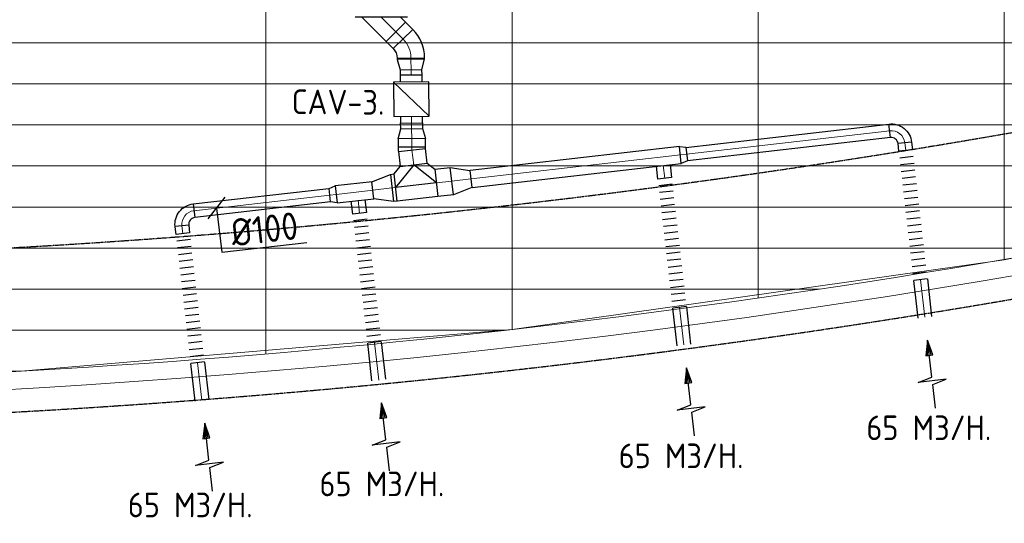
# Model space of a CAD drawing. Header units: millimetres. Extents: x -73785 to 23627, y 5976 to 52620.
# Tile 19 of 56: x -42687 to -35487, y 6735 to 10415. Entities that reach past the tile are written whole.
import ezdxf
from ezdxf.enums import TextEntityAlignment as Align

# ---------------------------------------------------------------- set-up
doc = ezdxf.new("R2010")
doc.units = ezdxf.units.MM
doc.linetypes.add('HIDDEN', pattern=[9.525, 6.35, -3.175])
for name, color, linetype in [('4plfd', 254, 'Continuous'), ('BALKEN', 7, 'Continuous'), ('WL570---_RETOUR', 100, 'Continuous'), ('WM570---_RETOUR', 2, 'Continuous')]:
    doc.layers.add(name, color=color, linetype=linetype)
for name, color, linetype, lineweight in [('WL570---_BESTAAND-HARTLIJN', 161, 'Continuous', 0), ('WL570---_BESTAAND-RETOUR', 140, 'Continuous', 0), ('WL570---_BESTAAND-TOEVOER', 180, 'Continuous', 0)]:
    doc.layers.add(name, color=color, linetype=linetype, lineweight=lineweight)
doc.styles.add('MAATVOERING', font='ISO')

# ---------------------------------------------------------------- blocks, each defined once
blk = doc.blocks.new('Groep-50')
at = {"color": 8, "linetype": 'Continuous', "lineweight": 13}
for p, q in [((-42254.9, 18999.1), (-42254.9, 6825.7)), ((-40454.9, 18999.1), (-40454.9, 7003.9)), ((-38654.9, 18999.1), (-38654.9, 7233.8)), ((-36854.9, 18999.1), (-36854.9, 7515.9)), ((-65366, 9099.1), (-29943.5, 9099.1)), ((-64290.1, 8799.1), (-31019.4, 8799.1)), ((-63133.8, 8499.1), (-32175.7, 8499.1)), ((-36854.9, 7514.1), (-33254.9, 8239.9)), ((-61877.5, 8199.1), (-33432, 8199.1)), ((-60492, 7899.1), (-34817.5, 7899.1)), ((-58929.6, 7599.1), (-36379.9, 7599.1)), ((-40454.9, 7003.9), (-36854.9, 7514.1)), ((-57102.8, 7299.1), (-38206.7, 7299.1)), ((-54812.5, 6999.1), (-40496.9, 6999.1)), ((-44046.7, 6699.1), (-40454.9, 7003.9)), ((-51263.2, 6699.1), (-44046.2, 6699.1))]:
    blk.add_line(p, q, dxfattribs=at)
at = {"color": 8, "linetype": 'Continuous', "lineweight": 13, "flags": 128}
for points in [[(-65620, 12924.8), (-65620, 9039.9, 0.175808), (-22004.9, 11828), (-22004.9, 19149)], [(-47654.9, 6597.2, 0.102915), (-22154.9, 11902, 0.102915)]]:
    blk.add_lwpolyline(points, format="xyb", dxfattribs=at)
blk = doc.blocks.new('Block plafond 2e verd')
at = {"layer": '4plfd'}
blk.add_blockref('Groep-50', (73180, -19000), dxfattribs=at)
blk = doc.blocks.new('KARO')
for p, q in [((1, 0.5), (0, 0.5)), ((0, -0.5), (1, -0.5))]:
    blk.add_line(p, q)
at = {"invisible_edges": 15}
blk.add_3dface([(0, 0.5), (0, -0.5), (1, -0.5), (1, 0.5)], dxfattribs=at)
at = {"layer": 'WL570---_BESTAAND-HARTLIJN'}
blk.add_line((0, 0), (1, 0), dxfattribs=at)
blk = doc.blocks.new('FLLINE100')
blk.add_line((0, -50), (0, 50))
blk = doc.blocks.new('OEX10000100000')
at = {"rotation": 90}
for p in [(0, -50), (0, -100), (0, -150), (0, -200), (0, -250), (0, -300), (0, -350), (0, -400), (0, -450), (0, -500), (0, -550), (0, -600), (0, -650), (0, -700), (0, -750), (0, -800), (0, -850), (0, -900), (0, -950), (0, -1000)]:
    blk.add_blockref('FLLINE100', p, dxfattribs=at)
blk = doc.blocks.new('AFZPIJL')
for points in [[(0, -10), (0, -6.52), (-2.06, -5.97), (2.06, -5.97), (0, -5.41), (0, 0)], [(-0.26, -2.22), (0, 0)], [(0.26, -2.22), (0, 0)]]:
    blk.add_lwpolyline(points)
blk.add_lwpolyline([(0.52, -2.22), (-0.52, -2.22), (0, 0)], close=True)
blk = doc.blocks.new('MVLINE')
blk.add_line((35.4, -35.4), (-35.4, 35.4))
blk = doc.blocks.new('OBO10000090H')
blk.add_lwpolyline([(50, -100, 0.414214), (-100, 50), (-100, -50, -0.414214), (-50, -100)], format="xyb", close=True)
at = {"invisible_edges": 15}
for points in [[(-91.3, -50.8), (-74, 47.7), (-100, 50), (-100, -50)], [(-82.9, -53), (-48.7, 41), (-74, 47.7), (-91.3, -50.8)], [(-75, -56.7), (-25, 29.9), (-48.7, 41), (-82.9, -53)], [(-67.9, -61.7), (-3.6, 14.9), (-25, 29.9), (-75, -56.7)], [(-61.7, -67.9), (14.9, -3.6), (-3.6, 14.9), (-67.9, -61.7)], [(-56.7, -75), (29.9, -25), (14.9, -3.6), (-61.7, -67.9)], [(-53, -82.9), (41, -48.7), (29.9, -25), (-56.7, -75)], [(-50.8, -91.3), (47.7, -74), (41, -48.7), (-53, -82.9)], [(-50, -100), (50, -100), (47.7, -74), (-50.8, -91.3)]]:
    blk.add_3dface(points, dxfattribs=at)
at = {"layer": 'WL570---_BESTAAND-HARTLIJN'}
blk.add_arc((-100, -100), 100, 0, 90, dxfattribs=at)
blk = doc.blocks.new('OBO2000006H')
blk.add_lwpolyline([(100, -11.2, 0.026186), (98.4, 20.1), (-100.5, -0.8, -0.026186), (-100, -11.2)], format="xyb", close=True)
at = {"invisible_edges": 15}
for points in [[(-100.4, -1.9), (98.7, 16.7), (98.4, 20.1), (-100.5, -0.8)], [(-100.3, -3.1), (99, 13.2), (98.7, 16.7), (-100.4, -1.9)], [(-100.2, -4.3), (99.3, 9.7), (99, 13.2), (-100.3, -3.1)], [(-100.2, -5.4), (99.5, 6.2), (99.3, 9.7), (-100.2, -4.3)], [(-100.1, -6.6), (99.7, 2.7), (99.5, 6.2), (-100.2, -5.4)], [(-100.1, -7.7), (99.8, -0.8), (99.7, 2.7), (-100.1, -6.6)], [(-100, -8.9), (99.9, -4.3), (99.8, -0.8), (-100.1, -7.7)], [(-100, -10.1), (100, -7.7), (99.9, -4.3), (-100, -8.9)], [(-100, -11.2), (100, -11.2), (100, -7.7), (-100, -10.1)]]:
    blk.add_3dface(points, dxfattribs=at)
at = {"layer": 'WL570---_BESTAAND-HARTLIJN'}
blk.add_arc((-200, -11.2), 200, 0, 6, dxfattribs=at)
blk = doc.blocks.new('OSV2001600740G')
blk.add_lwpolyline([(0, -100), (74.6, -80), (74.6, 80), (0, 100)], close=True)
at = {"layer": 'WL570---_BESTAAND-HARTLIJN'}
blk.add_line((0, 0), (74.6, 0), dxfattribs=at)
blk = doc.blocks.new('OTS20020020000H')
at = {"layer": 'WL570---_RETOUR'}
blk.add_line((-150, 0), (150, 0), dxfattribs=at)
blk.add_lwpolyline([(-150, -100), (150, -100), (150, 100), (100, 150), (-100, 150), (-150, 100)], close=True, dxfattribs=at)
blk.add_lwpolyline([(-150, 0), (0, 150), (150, 0)], dxfattribs=at)
blk = doc.blocks.new('OSV20012501390G')
blk.add_lwpolyline([(0, -100), (140, -62.5), (140, 62.5), (0, 100)], close=True)
at = {"layer": 'WL570---_BESTAAND-HARTLIJN'}
blk.add_line((0, 0), (140, 0), dxfattribs=at)
blk = doc.blocks.new('OSV1251000460G')
blk.add_lwpolyline([(0, -62.5), (46.7, -50), (46.7, 50), (0, 62.5)], close=True)
at = {"layer": 'WL570---_BESTAAND-HARTLIJN'}
blk.add_line((0, 0), (46.7, 0), dxfattribs=at)
blk = doc.blocks.new('OBO20000044H')
blk.add_lwpolyline([(100, -81.6, 0.19438), (15.8, 126.8), (-128.1, -12.2, -0.19438), (-100, -81.6)], format="xyb", close=True)
at = {"invisible_edges": 15}
for points in [[(-122.4, -18.6), (32.8, 107.6), (15.8, 126.8), (-128.1, -12.2)], [(-117.3, -25.4), (48.1, 87.1), (32.8, 107.6), (-122.4, -18.6)], [(-112.8, -32.7), (61.5, 65.3), (48.1, 87.1), (-117.3, -25.4)], [(-109, -40.3), (73.1, 42.5), (61.5, 65.3), (-112.8, -32.7)], [(-105.8, -48.2), (82.7, 18.8), (73.1, 42.5), (-109, -40.3)], [(-103.3, -56.3), (90.2, -5.7), (82.7, 18.8), (-105.8, -48.2)], [(-101.5, -64.7), (95.6, -30.7), (90.2, -5.7), (-103.3, -56.3)], [(-100.4, -73.1), (98.9, -56.1), (95.6, -30.7), (-101.5, -64.7)], [(-100, -81.6), (100, -81.6), (98.9, -56.1), (-100.4, -73.1)]]:
    blk.add_3dface(points, dxfattribs=at)
at = {"layer": 'WL570---_BESTAAND-HARTLIJN'}
blk.add_arc((-200, -81.6), 200, 0, 44, dxfattribs=at)
blk = doc.blocks.new('OAF20000045L')
blk.add_line((-191.4, 0), (191.4, 0))
blk.add_lwpolyline([(-141.4, 0), (-176.8, 35.4), (-35.4, 176.8), (141.4, 0)])
at = {"layer": 'WL570---_BESTAAND-HARTLIJN'}
blk.add_line((-106.1, 106.1), (0, 0), dxfattribs=at)
blk = doc.blocks.new('VBX1601600016025000')
for points in [[(50, 80), (0, 80), (0, -80), (50, -80)], [(300, -80), (350, -80), (350, 80), (300, 80)]]:
    blk.add_lwpolyline(points)
blk.add_lwpolyline([(50, -130), (300, -130), (300, 130), (50, 130)], close=True)
at = {"layer": 'WL570---_BESTAAND-HARTLIJN'}
blk.add_line((300, 0), (350, 0), dxfattribs=at)
at = {"layer": 'WL570---_BESTAAND-TOEVOER'}
blk.add_line((50, -130), (300, 130), dxfattribs=at)

msp = doc.modelspace()

# ---------------------------------------------------------------- linework, layer by layer
at = {"layer": 'BALKEN', "color": 2, "linetype": 'HIDDEN'}
for radius, start, end in [(63040.6, 247.031394, 292.968331), (64240.6, 246.320689, 293.67904)]:
    msp.add_arc((-46287.2, 71689.8), radius, start, end, dxfattribs=at)
at = {"layer": 'WM570---_RETOUR'}
msp.add_lwpolyline([(-41246.9, 9038.9), (-41209.8, 8715.3), (-40587.7, 8786.7)], dxfattribs=at)

# ---------------------------------------------------------------- block references
at = {"layer": 'WL570---_BESTAAND-RETOUR', "xscale": -1, "rotation": 6.549206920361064}
msp.add_blockref('OTS20020020000H', (-39789.1, 9205.7), dxfattribs=at)
at = {"layer": 'WL570---_BESTAAND-RETOUR', "xscale": 8.033562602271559, "yscale": 200, "zscale": 200, "rotation": 276.5492069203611}
msp.add_blockref('KARO', (-39807.2, 9362.7), dxfattribs=at)
at = {"layer": 'WL570---_RETOUR'}
for name, p, rotation in [('OAF20000045L', (-40043.1, 10432.9), 180), ('OBO20000044H', (-39827.4, 10217.2), 0.5865048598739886), ('OSV2001600740G', (-39826.5, 10125), 270.5865048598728), ('VBX1601600016025000', (-39825.3, 10010.1), 270.5865048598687), ('OBO2000006H', (-39819.8, 9472.5), 180.5865048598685)]:
    msp.add_blockref(name, p, dxfattribs=dict(at, rotation=rotation))
for name, p, xscale, yscale, zscale, rotation in [('KARO', (-39937, 10326.9), 73.37692918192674, 200, 200, 315), ('KARO', (-39826.6, 10135.6), 10.61909702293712, 200, 200, 270.586504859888), ('KARO', (-39825.7, 10050.3), 41.65426006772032, 160, 160, 270.5865048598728), ('KARO', (-39821.3, 9619.8), -41.65426006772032, 160, 160, 270.5865048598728), ('KARO', (-36325.4, 9603.3), -1494.792856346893, 100, 100, 6.548110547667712), ('KARO', (-39820.5, 9545.2), 62.2358801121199, 200, 200, 270.5865048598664), ('KARO', (-36208.1, 9459.1), -56.55323533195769, 100, 100, 276.5481105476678), ('KARO', (-39818.6, 9462.9), 108.1985930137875, 200, 200, 276.5492069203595), ('KARO', (-37856.2, 9427.6), 1540.570433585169, 125, 125, 186.5492069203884), ('KARO', (-39936.4, 9188.8), -28.82339029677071, 200, 200, 6.549206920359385), ('KARO', (-39640.1, 9222.8), -113.3662558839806, 200, 200, 186.549206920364), ('KARO', (-37970.3, 9256.8), -94.30230512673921, 100, 100, 276.5481105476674), ('KARO', (-40373.1, 9138.6), 271.2217342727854, 125, 125, 6.549206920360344), ('KARO', (-41413, 9019.3), -999.0447346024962, 100, 100, 186.5481105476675), ('KARO', (-40201.9, 9000.5), -95.46200842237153, 100, 100, 276.5481105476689), ('KARO', (-41494.5, 8852.3), -55.98824614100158, 100, 100, 276.5481105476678), ('KARO', (-36099.7, 8514.7), -275.9456809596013, 100, 100, 96.54811054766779), ('KARO', (-37861.9, 8312.4), -275.9456809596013, 100, 100, 96.54811054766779), ('AFZPIJL', (-36047.8, 8072.9), -50.00000000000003, 50, 50, 6.548110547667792), ('KARO', (-40092.8, 8056.2), -275.9456809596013, 100, 100, 96.54811054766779), ('KARO', (-41386.1, 7907.9), -275.9456809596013, 100, 100, 96.54811054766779), ('AFZPIJL', (-37810, 7870.7), -50.00000000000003, 50, 50, 6.548110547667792), ('AFZPIJL', (-40040.9, 7614.4), -50.00000000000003, 50, 50, 6.548110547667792), ('AFZPIJL', (-41334.2, 7466.1), -50.00000000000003, 50, 50, 6.548110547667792)]:
    msp.add_blockref(name, p, dxfattribs=dict(at, xscale=xscale, yscale=yscale, zscale=zscale, rotation=rotation))
at = {"layer": 'WL570---_RETOUR', "xscale": -1}
for name, p, rotation in [('OBO10000090H', (-36226, 9614.7), 276.5481105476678), ('OSV2001600740G', (-39820.5, 9545.2), 270.5865048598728), ('OSV1251000460G', (-37856.2, 9427.6), 186.5492069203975), ('OEX10000100000', (-36094.1, 8465.6), 186.5481105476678), ('OSV20012501390G', (-39527.5, 9235.7), 186.54920692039), ('OSV20012501390G', (-39965, 9185.5), 6.549206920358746), ('OEX10000100000', (-37856.2, 8263.3), 186.5481105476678), ('OSV1251000460G', (-40373.1, 9138.6), 6.549206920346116), ('OBO10000090H', (-41512.4, 9007.9), 6.548110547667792), ('OEX10000100000', (-40087.2, 8007.1), 186.5481105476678), ('OEX10000100000', (-41380.5, 7858.8), 186.5481105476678)]:
    msp.add_blockref(name, p, dxfattribs=dict(at, rotation=rotation))
at = {"layer": 'WM570---_RETOUR'}
msp.add_blockref('Block plafond 2e verd', (-71812.3, 20147.2), dxfattribs=at)
at = {"layer": 'WM570---_RETOUR', "xscale": -2, "yscale": 2, "zscale": 2, "rotation": 6.548110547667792}
msp.add_blockref('MVLINE', (-41246.9, 9038.9), dxfattribs=at)

# ---------------------------------------------------------------- texts
at = {"layer": 'WM570---_RETOUR', "style": 'MAATVOERING'}
msp.add_text('CAV-3.', height=180, rotation=359.49411, dxfattribs=at).set_placement((-40698.9, 9726.3))
msp.add_text('%%c100', height=200, rotation=6.5503, dxfattribs=at).set_placement((-40641.6, 8813.3), align=Align.RIGHT)
for p in [(-36495.7, 7342.9), (-38307.4, 7137.9), (-40495.2, 6932.9), (-41896.7, 6779.1)]:
    msp.add_text('65 M3/H.', height=180, dxfattribs=at).set_placement(p)

doc.saveas('drawing.dxf')
